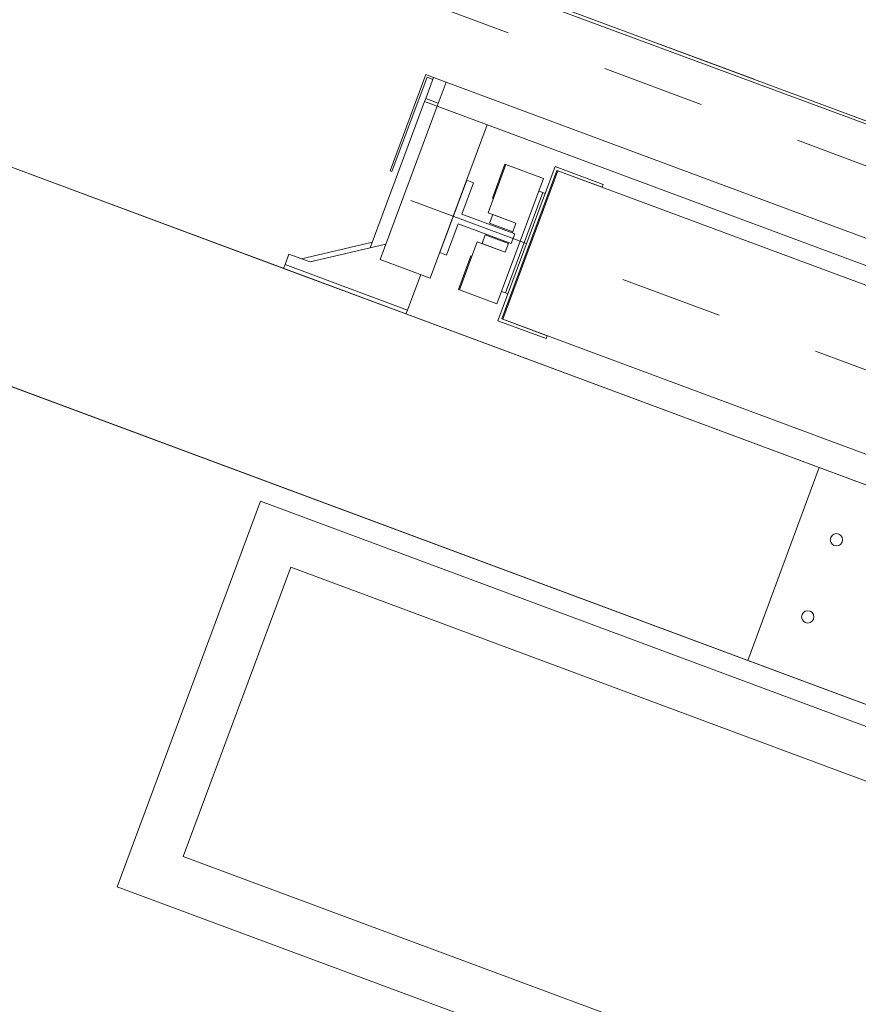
# Model space of a CAD drawing. Extents: x 5470850 to 5471103, y 5921888 to 5922012.
# Tile 28 of 44: x 5470996.42 to 5470997.236, y 5921945.27 to 5921946.227. Entities that reach past the tile are written whole.
import ezdxf

# ---------------------------------------------------------------- set-up
doc = ezdxf.new("R2010")
doc.units = 0
doc.header["$PDSIZE"] = 0.75
doc.linetypes.add('AM_ISO02W050', pattern=[7.5, 6, -1.5])
doc.linetypes.add('AM_ISO08W050', pattern=[18, 12, -1.5, 3, -1.5])
doc.layers.get('0').update_dxf_attribs({"linetype": 'CONTINUOUS', "lineweight": 13})
doc.layers.get('Defpoints').update_dxf_attribs({"linetype": 'CONTINUOUS'})
for name, color, linetype, lineweight in [('000_wymiarowanie ', 7, 'CONTINUOUS', 0), ('LDCar-AM_0', 7, 'CONTINUOUS', 50), ('LDCar-AM_7', 4, 'AM_ISO08W050', 25), ('LDCarFrame-AM_0', 7, 'CONTINUOUS', 50), ('LDCarFrame-AM_3', 6, 'AM_ISO02W050', 25), ('LDGuides-AM_0', 7, 'CONTINUOUS', 50), ('LDRailBrackets-AM_0', 7, 'CONTINUOUS', 50), ('LDShaft-AM_0', 7, 'CONTINUOUS', 50)]:
    doc.layers.add(name, color=color, linetype=linetype, lineweight=lineweight)
doc.styles.add('narrow b. maly', font='ARIALN.TTF', dxfattribs={"width": 0.9})
doc.dimstyles.new('1-5', dxfattribs={"dimscale": 0, "dimtxt": 1.25, "dimasz": 0.5, "dimexe": 0.2, "dimexo": 5, "dimgap": 0.1, "dimtad": 1, "dimzin": 9, "dimdsep": 46, "dimtxsty": 'narrow b. maly', "dimblk": 'OBLIQUE', "dimcen": 0.5, "dimdle": 0.2, "dimadec": 0, "dimazin": 0, "dimtfac": 1, "dimtdec": 1, "dimtix": 1, "dimtmove": 2, "dimatfit": 3, "dimfxl": 0, "dimtolj": 1, "dimtzin": 0, "dimlwd": -1, "dimlwe": -1, "dimarcsym": 0})

# ---------------------------------------------------------------- blocks, each defined once
blk = doc.blocks.new('zw$F2F8')
at = {"color": 0, "linetype": 'Continuous', "lineweight": 0, "ltscale": 0.25}
blk.add_line((172.2250211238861, -92.0927803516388), (192.2250211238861, -92.09278041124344), dxfattribs=at)
at = {"color": 0, "lineweight": 0}
for points in [[(172.2250210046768, 44.50014811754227), (382.2250211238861, 44.50014799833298), (382.2250211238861, -260.4998517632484), (172.2250208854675, -260.4998518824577)], [(192.2250210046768, -240.4998518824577), (362.2250208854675, -240.4998518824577), (362.2250211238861, 24.50014811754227), (192.2250208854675, 24.50014811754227)]]:
    blk.add_lwpolyline(points, close=True, dxfattribs=at)
at = {"color": 0, "lineweight": 0, "ltscale": 10}
blk.add_lwpolyline([(170.2250211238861, -42.2805535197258), (130.2250211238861, -42.28055363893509), (130.2250211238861, -132.2805535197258), (170.2250212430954, -132.2805535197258)], close=True, dxfattribs=at)
blk.add_lwpolyline([(165.2250210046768, -47.28055357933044), (135.2250210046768, -47.2805535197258), (135.2250211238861, -127.2805535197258), (165.2250211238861, -127.2805535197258), (165.2250210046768, -47.28055357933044)], dxfattribs=at)
at = {"color": 0, "lineweight": 0}
for centre in [(178.2250207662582, -96.09278041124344), (186.2250207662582, -96.09278029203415)]:
    blk.add_circle(centre, 0.6, dxfattribs=at)
at = {"layer": 'LDCar-AM_0', "color": 0, "lineweight": 0}
for p, q in [((225.1250208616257, -2.699851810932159), (225.125020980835, -94.99985188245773)), ((225.4250209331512, -86.99985188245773), (225.4250209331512, -2.999851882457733)), ((204.7250210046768, -42.89985185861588), (204.7250210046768, -43.09985190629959)), ((214.7250210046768, -42.89985185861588), (204.7250210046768, -42.89985185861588)), ((214.7250210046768, -43.69985181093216), (214.7250210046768, -42.89985185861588)), ((204.7250210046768, -43.09985190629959), (214.5250210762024, -43.09985190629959)), ((214.5250210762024, -43.09985190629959), (214.5250209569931, -43.6998518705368)), ((194.7250210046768, -57.79985183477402), (194.7250208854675, -62.79985183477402)), ((210.7250210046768, -57.79985195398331), (194.7250210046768, -57.79985183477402)), ((195.0250209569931, -58.09985190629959), (210.4250209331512, -58.09985190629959)), ((195.0250209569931, -62.79985183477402), (195.0250209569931, -58.09985190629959)), ((210.4250209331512, -58.19985193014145), (195.0250209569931, -58.1998518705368)), ((195.0250209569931, -58.1998518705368), (195.0250210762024, -157.799851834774)), ((210.4250209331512, -58.09985190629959), (210.4250210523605, -62.79985183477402)), ((210.4250209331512, -92.99985188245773), (210.4250209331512, -58.19985193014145)), ((210.7250208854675, -62.79985189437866), (210.7250210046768, -57.79985195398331)), ((194.7250208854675, -62.79985183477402), (195.0250209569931, -62.79985183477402)), ((210.4250210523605, -62.79985183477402), (210.7250208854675, -62.79985189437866))]:
    blk.add_line(p, q, dxfattribs=at)
at = {"layer": 'LDCar-AM_7', "color": 0, "lineweight": 0}
blk.add_line((202.7250208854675, -45.79985183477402), (202.7250210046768, -170.1998519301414), dxfattribs=at)
at = {"layer": 'LDCarFrame-AM_0', "color": 0, "lineweight": 0}
for p, q in [((196.2250210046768, -53.14985185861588), (196.2250210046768, -53.24985188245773)), ((199.7250210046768, -53.14985185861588), (196.2250210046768, -53.14985185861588)), ((201.2250208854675, -53.24985188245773), (196.2250210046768, -53.24985188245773)), ((196.2250210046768, -53.24985188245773), (196.2250210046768, -57.14985185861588)), ((199.7250210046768, -53.24985188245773), (199.7250210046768, -53.14985185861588)), ((201.2250208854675, -56.14985185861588), (201.2250208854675, -53.24985188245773)), ((209.2250210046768, -53.24985188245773), (204.2250210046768, -53.24985188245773)), ((204.2250210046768, -53.24985188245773), (204.2250210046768, -56.14985179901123)), ((209.2250210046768, -53.14985185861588), (205.7250208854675, -53.14985185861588)), ((205.7250208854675, -53.14985185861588), (205.7250210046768, -53.24985194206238)), ((209.2250210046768, -53.24985188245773), (209.2250210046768, -53.14985185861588)), ((209.2250210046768, -57.14985185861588), (209.2250210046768, -53.24985188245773)), ((202.125020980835, -53.74985176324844), (201.2250208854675, -53.74985188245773)), ((201.2250208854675, -53.74985188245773), (201.2250208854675, -56.14985185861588)), ((202.125020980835, -56.14985179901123), (202.125020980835, -53.74985176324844)), ((203.3250210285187, -53.74985188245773), (203.3250209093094, -56.14985185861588)), ((204.2250210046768, -53.74985182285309), (203.3250210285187, -53.74985188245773)), ((204.2250210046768, -56.14985179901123), (204.2250210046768, -53.74985182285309)), ((202.2250210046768, -56.14985179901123), (201.2250208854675, -56.14985185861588)), ((204.2250210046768, -56.14985179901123), (203.2250210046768, -56.14985185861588)), ((196.2250210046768, -57.14985185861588), (209.2250210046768, -57.14985185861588)), ((197.5250209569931, -57.14985185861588), (197.5250209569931, -57.54985183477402)), ((207.9250209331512, -57.54985177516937), (207.9250210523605, -57.14985185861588)), ((197.5250209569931, -57.54985183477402), (207.9250209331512, -57.54985177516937)), ((197.5250209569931, -57.54985183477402), (197.5250209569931, -57.79985183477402)), ((207.9250209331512, -57.79985183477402), (207.9250209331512, -57.54985177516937))]:
    blk.add_line(p, q, dxfattribs=at)
at = {"layer": 'LDCarFrame-AM_3', "color": 0, "lineweight": 0}
for p, q in [((221.3250210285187, 1.000148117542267), (221.3250209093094, -216.9998518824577)), ((221.3250210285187, 1.000148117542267), (221.3250209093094, -216.9998518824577)), ((221.3250210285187, 1.000148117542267), (221.3250209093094, -216.9998518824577)), ((221.3250210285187, 1.000148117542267), (221.3250209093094, -216.9998518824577)), ((225.4250209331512, -2.999851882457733), (225.4250209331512, -86.99985188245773))]:
    blk.add_line(p, q, dxfattribs=at)
at = {"layer": 'LDGuides-AM_0', "color": 0, "lineweight": 0}
for p, q in [((198.9750210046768, -50.19985181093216), (198.9750210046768, -50.89985185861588)), ((206.4750208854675, -50.1998518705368), (198.9750210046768, -50.19985181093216)), ((206.4750210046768, -50.89985179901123), (206.4750208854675, -50.1998518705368)), ((198.9750210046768, -50.89985185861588), (202.2250208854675, -50.89985185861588)), ((202.2250208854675, -50.89985185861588), (202.2250210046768, -56.39985185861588)), ((203.2250208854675, -50.89985185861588), (206.4750210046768, -50.89985179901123)), ((203.2250208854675, -56.39985185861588), (203.2250208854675, -50.89985185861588)), ((202.2250210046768, -56.39985185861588), (203.2250208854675, -56.39985185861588))]:
    blk.add_line(p, q, dxfattribs=at)
at = {"layer": 'LDRailBrackets-AM_0', "color": 0, "lineweight": 0}
for p, q in [((192.2250208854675, -36.49985188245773), (192.2250210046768, -49.19985181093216)), ((192.625020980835, -36.49985188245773), (192.2250208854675, -36.49985188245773)), ((193.7250210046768, -36.49985182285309), (192.625020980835, -36.49985188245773)), ((192.625020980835, -36.49985188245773), (192.625020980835, -49.19985181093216)), ((192.625020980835, -49.19985181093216), (192.625020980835, -36.49985188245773)), ((193.7250210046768, -38.69985181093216), (193.7250210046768, -36.49985182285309)), ((197.6294327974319, -43.69985193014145), (193.7250210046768, -37.79985183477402)), ((197.8941386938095, -44.99985188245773), (193.7250210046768, -38.69985181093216)), ((212.2250208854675, -43.69985181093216), (197.0338444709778, -43.69985193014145)), ((212.2250208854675, -43.69985181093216), (212.2250208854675, -44.99985188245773)), ((212.5250210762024, -43.69985181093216), (212.2250208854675, -43.69985181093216)), ((214.7250210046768, -43.69985181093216), (212.5250210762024, -43.69985181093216)), ((212.5250210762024, -43.69985181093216), (212.5250210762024, -44.99985188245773)), ((212.5250210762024, -44.99985188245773), (212.5250210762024, -43.69985181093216)), ((214.7250210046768, -44.99985188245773), (214.7250210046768, -43.69985181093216)), ((196.3250210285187, -44.99985188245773), (196.3250209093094, -50.19985181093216)), ((212.2250208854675, -44.99985188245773), (196.3250210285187, -44.99985188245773)), ((214.7250210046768, -44.99985188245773), (212.2250208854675, -44.99985188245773)), ((212.2250208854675, -44.99985188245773), (212.2250208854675, -92.99985188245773)), ((214.7250208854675, -170.9998518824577), (214.7250210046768, -44.99985188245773)), ((192.2250210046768, -49.19985181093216), (192.625020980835, -49.19985181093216)), ((192.625020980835, -49.19985181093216), (196.3250210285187, -49.19985193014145)), ((196.3250209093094, -50.19985181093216), (212.2250210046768, -50.1998518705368))]:
    blk.add_line(p, q, dxfattribs=at)
at = {"layer": 'LDShaft-AM_0', "color": 0, "lineweight": 0}
for p, q in [((172.2250210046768, 44.50014811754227), (172.2250208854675, -260.4998518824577)), ((192.2250208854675, 24.50014811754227), (192.2250208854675, -36.49985188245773)), ((192.2250208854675, -240.4998518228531), (192.2250208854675, 24.50014811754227)), ((192.2250210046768, -49.19985181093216), (192.2250208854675, -166.799851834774))]:
    blk.add_line(p, q, dxfattribs=at)
blk = doc.blocks.new('_Oblique')
at = {"color": 0, "linetype": 'ByBlock', "lineweight": -2}
blk.add_line((-0.5, -0.5), (0.5, 0.5), dxfattribs=at)
blk = doc.blocks.new('*D26')
at = {"layer": '000_wymiarowanie ', "color": 0}
for p, q in [((5470994.880347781, 5921944.130248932), (5470998.326077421, 5921942.854443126)), ((5470995.067904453, 5921944.060804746), (5470994.998460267, 5921943.873248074)), ((5470998.138520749, 5921942.923887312), (5470998.069076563, 5921942.736330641))]:
    blk.add_line(p, q, dxfattribs=at)
at = {"layer": 'Defpoints', "color": 0}
for p in [(5470995.739018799, 5921945.873367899), (5470998.809635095, 5921944.736450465), (5470998.138520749, 5921942.923887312)]:
    blk.add_point(p, dxfattribs=at)
at = {"layer": '000_wymiarowanie ', "color": 0, "xscale": 0.5, "yscale": 0.5, "zscale": 0.5}
for p, rotation in [((5470995.067904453, 5921944.060804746), 159.6825712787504), ((5470998.138520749, 5921942.923887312), 339.6825712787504)]:
    blk.add_blockref('_Oblique', p, dxfattribs=dict(at, rotation=rotation))
at = {"layer": '000_wymiarowanie ', "color": 0, "insert": (5471000.76222735, 5921942.641489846), "char_height": 1.25, "attachment_point": 5, "rotation": 339.6825712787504, "style": 'narrow b. maly'}
blk.add_mtext('\\A1;{3.27}', dxfattribs=at)
blk = doc.blocks.new('*D30')
at = {"layer": '000_wymiarowanie ', "color": 0}
for p, q in [((5470995.487706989, 5921948.695137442), (5470994.383024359, 5921945.690580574)), ((5470995.41869022, 5921948.507423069), (5470995.230975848, 5921948.576439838)), ((5470994.452041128, 5921945.878294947), (5470994.264326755, 5921945.947311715))]:
    blk.add_line(p, q, dxfattribs=at)
at = {"layer": 'Defpoints', "color": 0}
for p in [(5470996.561847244, 5921948.087119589), (5470994.452041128, 5921945.878294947), (5470995.902232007, 5921945.345104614)]:
    blk.add_point(p, dxfattribs=at)
at = {"layer": '000_wymiarowanie ', "color": 0, "xscale": 0.5, "yscale": 0.5, "zscale": 0.5}
for p, rotation in [((5470995.41869022, 5921948.507423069), 69.81308599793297), ((5470994.452041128, 5921945.878294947), 249.8130859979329)]:
    blk.add_blockref('_Oblique', p, dxfattribs=dict(at, rotation=rotation))
at = {"layer": '000_wymiarowanie ', "color": 0, "insert": (5470993.51745923, 5921944.976971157), "char_height": 1.25, "attachment_point": 5, "rotation": 69.81308599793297, "style": 'narrow b. maly'}
blk.add_mtext('\\A1;2.8', dxfattribs=at)

msp = doc.modelspace()

# ---------------------------------------------------------------- block references
at = {"xscale": 0.01, "yscale": 0.01, "zscale": 0.01, "rotation": 69.60599730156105}
msp.add_blockref('zw$F2F8', (5470995.664666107, 5921944.310808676), dxfattribs=at)

# ---------------------------------------------------------------- dimensions: what is measured, and where the dimension line sits
at = {"layer": '000_wymiarowanie ', "color": 5}
dim = msp.add_linear_dim(base=(5470994.452041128, 5921945.878294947), p1=(5470996.561847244, 5921948.087119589), p2=(5470995.902232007, 5921945.345104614), angle=69.81308599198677, dimstyle='1-5', override={"dimscale": 1, "dimblk": 'Oblique'}, dxfattribs=at)
dim.commit()
dim.dimension.update_dxf_attribs({"geometry": '*D30', "text_midpoint": (5470993.51745923, 5921944.976971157), "dimtype": 160})
dim = msp.add_linear_dim(base=(5470998.138520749, 5921942.923887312), p1=(5470995.739018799, 5921945.873367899, 10.18), p2=(5470998.809635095, 5921944.736450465), angle=339.6825712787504, text='{<>}', dimstyle='1-5', override={"dimscale": 1, "dimtxsty": 'narrow b. maly', "dimblk": 'Oblique'}, dxfattribs=at)
dim.commit()
dim.dimension.update_dxf_attribs({"geometry": '*D26', "text_midpoint": (5471000.76222735, 5921942.641489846), "dimtype": 161})

doc.saveas('drawing.dxf')
